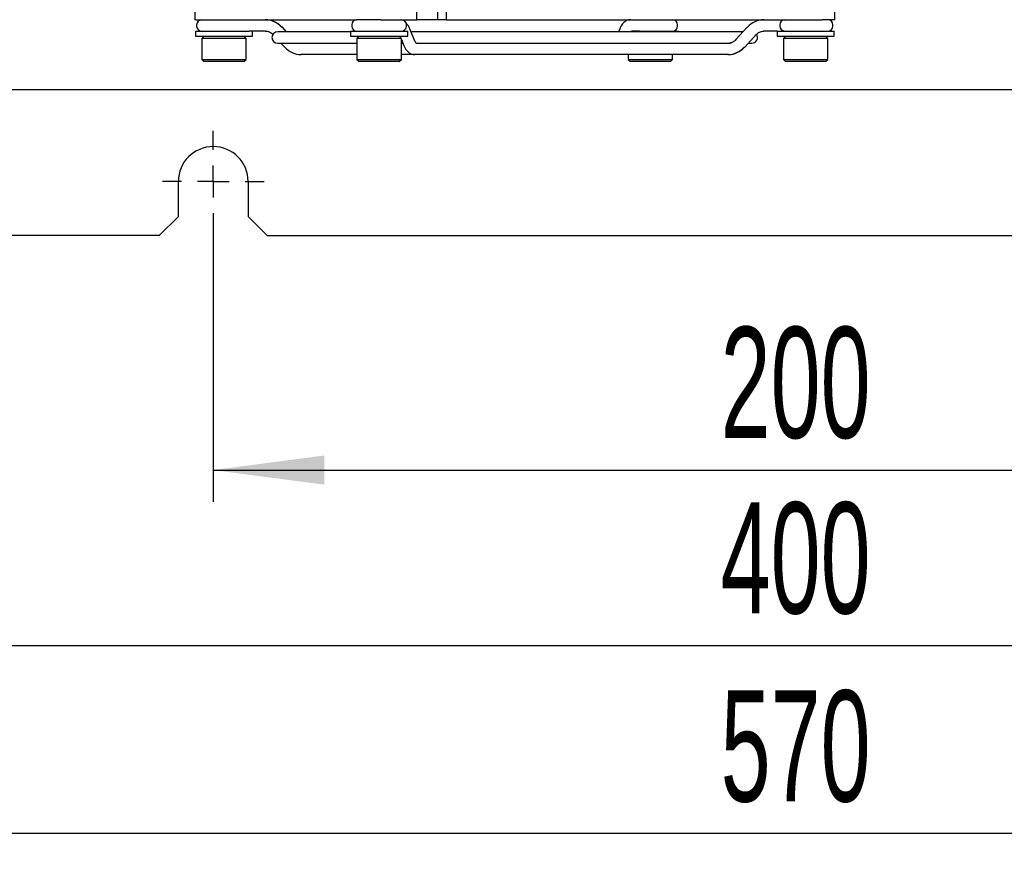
# Model space of a CAD drawing. Header units: millimetres. Extents: x 5 to 414, y 6 to 290.
# Tile 18 of 107: x 75 to 106, y 132 to 158. Entities that reach past the tile are written whole.
import ezdxf

# ---------------------------------------------------------------- set-up
doc = ezdxf.new("R2010")
doc.units = ezdxf.units.MM
doc.layers.add('SLD-0', color=7, linetype='Continuous')
doc.styles.add('SLDTEXTSTYLE0', font='TXT', dxfattribs={"width": 0.605})
doc.dimstyles.new('SLDDIMSTYLE2', dxfattribs={"dimtxt": 3.5, "dimasz": 3.5, "dimexe": 0, "dimexo": 0.0625, "dimgap": 0.875, "dimtad": 1, "dimlfac": 5, "dimrnd": 1e-09, "dimzin": 12, "dimdsep": 46, "dimtxsty": 'SLDTEXTSTYLE0', "dimsah": 1, "dimcen": 0.09, "dimadec": 0, "dimazin": 3, "dimtfac": 1, "dimtofl": 0, "dimtmove": 0, "dimatfit": 3, "dimfxl": 1, "dimfrac": 2, "dimtolj": 1, "dimtzin": 12, "dimarcsym": 0})

# ---------------------------------------------------------------- blocks, each defined once
blk = doc.blocks.new('_D_3')
at = {"layer": 'SLD-0'}
for p, q in [((81.33, 151.744), (81.33, 143.248)), ((121.33, 151.744), (121.33, 143.248)), ((81.33, 144.248), (121.33, 144.248))]:
    blk.add_line(p, q, dxfattribs=at)
for points in [[(81.33, 144.248), (84.83, 143.788), (84.83, 144.708)], [(121.33, 144.248), (117.83, 144.708), (117.83, 143.788)]]:
    blk.add_solid(points, dxfattribs=at)
at = {"layer": 'SLD-0', "insert": (97.319, 148.76), "char_height": 3.5, "attachment_point": 1, "style": 'SLDTEXTSTYLE0'}
blk.add_mtext('200', dxfattribs=at)
blk = doc.blocks.new('_D_4')
at = {"layer": 'SLD-0'}
for p, q in [((61.33, 151.744), (61.33, 137.719)), ((141.33, 151.744), (141.33, 137.719)), ((61.33, 138.719), (141.33, 138.719))]:
    blk.add_line(p, q, dxfattribs=at)
for points in [[(61.33, 138.719), (64.83, 138.259), (64.83, 139.179)], [(141.33, 138.719), (137.83, 139.179), (137.83, 138.259)]]:
    blk.add_solid(points, dxfattribs=at)
at = {"layer": 'SLD-0', "insert": (97.319, 143.231), "char_height": 3.5, "attachment_point": 1, "style": 'SLDTEXTSTYLE0'}
blk.add_mtext('400', dxfattribs=at)
blk = doc.blocks.new('_D_5')
at = {"layer": 'SLD-0'}
for p, q in [((44.33, 157.444), (44.33, 131.791)), ((158.33, 157.444), (158.33, 131.791)), ((158.33, 132.791), (44.33, 132.791))]:
    blk.add_line(p, q, dxfattribs=at)
for points in [[(44.33, 132.791), (47.83, 132.331), (47.83, 133.251)], [(158.33, 132.791), (154.83, 133.251), (154.83, 132.331)]]:
    blk.add_solid(points, dxfattribs=at)
at = {"layer": 'SLD-0', "insert": (97.319, 137.303), "char_height": 3.5, "attachment_point": 1, "style": 'SLDTEXTSTYLE0'}
blk.add_mtext('570', dxfattribs=at)
blk = doc.blocks.new('SW_CENTERMARKSYMBOL_3')
at = {"layer": 'SLD-0', "color": 0}
for p, q in [((0, 1), (0, 1.6)), ((0, 0), (0, 0.5)), ((-1, 0), (-1.6, 0)), ((0, 0), (-0.5, 0)), ((0, 0), (0, -0.5)), ((0, 0), (0.5, 0)), ((1, 0), (1.6, 0)), ((0, -1), (0, -1.6))]:
    blk.add_line(p, q, dxfattribs=at)

msp = doc.modelspace()

# ---------------------------------------------------------------- linework, layer by layer
at = {"color": 7, "linetype": 'Continuous', "lineweight": 25}
for p, q in [((80.7449, 159.2436), (80.7449, 158.4436)), ((87.7397, 158.4436), (87.7397, 159.2436)), ((88.4057, 158.4436), (88.4057, 159.2436)), ((88.6794, 158.4436), (88.6794, 159.2436)), ((100.9143, 158.4436), (100.9143, 159.2436)), ((80.7811, 158.4436), (80.7449, 158.4436)), ((80.7811, 158.4436), (85.843, 158.4436)), ((80.8054, 158.2836), (80.8054, 158.2436)), ((85.6962, 158.2836), (85.6962, 158.2436)), ((86.612, 158.4436), (85.843, 158.4436)), ((86.612, 158.4436), (87.7397, 158.4436)), ((87.4162, 158.2436), (87.4162, 158.2836)), ((88.4057, 158.4436), (87.7397, 158.4436)), ((88.6794, 158.4436), (88.4057, 158.4436)), ((88.6794, 158.4436), (100.5195, 158.4436)), ((95.963, 158.2436), (95.963, 158.2836)), ((99.1857, 158.2836), (99.1857, 158.2436)), ((100.9143, 158.4436), (100.5195, 158.4436)), ((100.8539, 158.2436), (100.8539, 158.2836)), ((80.7654, 158.0836), (80.7654, 157.9236)), ((80.7654, 158.0836), (82.4644, 158.0836)), ((82.5783, 158.0836), (82.4644, 158.0836)), ((82.5654, 157.9236), (82.5654, 158.0836)), ((82.9772, 158.0836), (82.5783, 158.0836)), ((85.6562, 158.0636), (83.3596, 158.0636)), ((83.6347, 158.0636), (83.5078, 158.2036)), ((85.6562, 158.0836), (85.6562, 157.9236)), ((85.6562, 158.0836), (87.4562, 158.0836)), ((87.4562, 157.9236), (87.4562, 158.0836)), ((87.6859, 157.7699), (87.5217, 158.1584)), ((98.0245, 158.0636), (87.5618, 158.0636)), ((92.4296, 158.0636), (89.2296, 158.0636)), ((94.1375, 158.1584), (94.0974, 158.0636)), ((94.6914, 158.0836), (94.5054, 158.0836)), ((94.757, 158.0836), (94.6914, 158.0836)), ((94.757, 158.0836), (96.003, 158.0836)), ((96.003, 158.0636), (96.003, 158.0836)), ((98.1514, 158.2036), (97.7993, 157.8151)), ((98.0895, 157.5836), (98.4416, 157.9721)), ((99.064, 158.0836), (98.6651, 158.0836)), ((99.0939, 158.0836), (99.064, 158.0836)), ((99.0939, 158.0836), (99.0939, 157.9236)), ((99.0939, 158.0836), (100.8939, 158.0836)), ((100.8939, 157.9236), (100.8939, 158.0836)), ((80.7654, 157.9236), (82.5654, 157.9236)), ((81.0354, 157.9236), (80.9654, 157.8536)), ((80.9654, 157.8536), (80.9654, 157.1936)), ((80.9901, 157.8536), (80.9654, 157.8536)), ((82.3654, 157.8536), (80.9901, 157.8536)), ((82.3654, 157.8536), (82.2954, 157.9236)), ((82.3654, 157.1936), (82.3654, 157.8536)), ((83.3596, 157.7036), (85.8562, 157.7036)), ((83.4609, 157.7036), (83.5697, 157.5836)), ((85.6562, 157.9236), (87.4562, 157.9236)), ((85.9262, 157.9236), (85.8562, 157.8536)), ((85.8562, 157.8536), (85.8562, 157.1936)), ((87.2562, 157.8536), (85.8562, 157.8536)), ((87.2562, 157.8536), (87.1862, 157.9236)), ((87.2134, 157.9236), (87.2332, 157.8766)), ((87.2562, 157.1936), (87.2562, 157.8536)), ((87.2562, 157.8222), (87.338, 157.6288)), ((87.2562, 157.7036), (87.3063, 157.7036)), ((87.7225, 157.7036), (97.5758, 157.7036)), ((90.1346, 157.7036), (92.4296, 157.7036)), ((98.1983, 157.7036), (98.2996, 157.7036)), ((99.0939, 157.9236), (100.8939, 157.9236)), ((99.3639, 157.9236), (99.2939, 157.8536)), ((99.2939, 157.8536), (99.2939, 157.1936)), ((100.6939, 157.8536), (99.2939, 157.8536)), ((100.6939, 157.8536), (100.6239, 157.9236)), ((100.6939, 157.1936), (100.6939, 157.8536)), ((85.8562, 157.3436), (84.0984, 157.3436)), ((87.6766, 157.3436), (87.2562, 157.3436)), ((87.7129, 157.3436), (87.6766, 157.3436)), ((90.2049, 157.3436), (87.7129, 157.3436)), ((92.1996, 157.3436), (90.2049, 157.3436)), ((97.5439, 157.3436), (92.1996, 157.3436)), ((94.403, 157.3436), (94.403, 157.1936)), ((95.803, 157.1936), (95.803, 157.3436)), ((97.5608, 157.3436), (97.5439, 157.3436)), ((80.9654, 157.1936), (81.0354, 157.1236)), ((80.9654, 157.1936), (82.3654, 157.1936)), ((81.0576, 157.1236), (81.0354, 157.1236)), ((82.2954, 157.1236), (81.0576, 157.1236)), ((82.2954, 157.1236), (82.3654, 157.1936)), ((85.8562, 157.1936), (85.9262, 157.1236)), ((85.8562, 157.1936), (87.2562, 157.1936)), ((87.1862, 157.1236), (85.9262, 157.1236)), ((87.1862, 157.1236), (87.2562, 157.1936)), ((94.403, 157.1936), (94.473, 157.1236)), ((94.403, 157.1936), (95.803, 157.1936)), ((95.733, 157.1236), (94.473, 157.1236)), ((95.733, 157.1236), (95.803, 157.1936)), ((99.2939, 157.1936), (99.3639, 157.1236)), ((99.2939, 157.1936), (100.6939, 157.1936)), ((100.6239, 157.1236), (99.3639, 157.1236)), ((100.6239, 157.1236), (100.6939, 157.1936)), ((45.5296, 156.2436), (157.1296, 156.2436)), ((80.2296, 152.2436), (80.2296, 153.3436)), ((82.4296, 153.3436), (82.4296, 152.2436)), ((80.2296, 152.2436), (79.6296, 151.6436)), ((83.0296, 151.6436), (82.4296, 152.2436)), ((79.6296, 151.6436), (63.0296, 151.6436)), ((83.0296, 151.6436), (119.6296, 151.6436))]:
    msp.add_line(p, q, dxfattribs=at)
at = {"color": 7, "linetype": 'Continuous', "lineweight": 25, "flags": 128}
for points in [[(83.5078, 158.2036), (83.503, 158.2071), (83.4918, 158.2093)], [(98.1514, 158.2036), (98.1562, 158.2071), (98.1674, 158.2093)], [(83.5857, 157.5779), (83.5745, 157.5801), (83.5697, 157.5836)], [(98.0735, 157.5779), (98.0847, 157.5801), (98.0895, 157.5836)]]:
    msp.add_lwpolyline(points, dxfattribs=at)
at = {"color": 7, "linetype": 'Continuous', "lineweight": 25}
for centre, radius, start, end in [((80.9654, 158.2836), 0.16, 90, 180), ((80.9654, 158.2436), 0.16, 180, 270), ((82.9554, 157.7507), 0.693, 41.43923, 89.43674), ((82.9723, 157.7507), 0.693, 41.43923, 89.43674), ((85.8562, 158.2836), 0.16, 90, 180), ((85.8562, 158.2436), 0.16, 180, 270), ((87.2562, 158.2836), 0.16, 0, 90), ((87.2562, 158.2436), 0.16, 270, 0), ((94.4454, 158.3003), 0.1433, 90.10413, 118.27288), ((95.803, 158.2836), 0.16, 0, 90), ((95.803, 158.2436), 0.16, 270, 0), ((98.6869, 157.7507), 0.693, 90.56326, 138.56077), ((99.341, 158.2883), 0.1554, 91.83621, 181.72544), ((99.341, 158.2389), 0.1554, 178.27456, 268.16379), ((100.6939, 158.2836), 0.16, 0, 90), ((100.6939, 158.2436), 0.16, 270, 0), ((83.3596, 157.8836), 0.18, 90, 270), ((98.2996, 157.8836), 0.18, 270, 32.56569), ((84.1052, 158.0366), 0.693, 221.43923, 269.43674), ((97.5371, 158.0366), 0.693, 270.56326, 318.56077), ((97.554, 158.0366), 0.693, 270.56326, 318.56077), ((81.3296, 153.3436), 1.1, 0, 180)]:
    msp.add_arc(centre, radius, start, end, dxfattribs=at)
for points, knots in [([(87.5217, 158.1584), (87.5083, 158.1884), (87.4774, 158.2575), (87.4312, 158.3076), (87.405, 158.336)], [0, 0, 0, 0, 0.4341777, 1, 1, 1, 1]), ([(94.4762, 158.4436), (94.4412, 158.4396), (94.3641, 158.4307), (94.2632, 158.3601), (94.1886, 158.2674), (94.1526, 158.1906), (94.1375, 158.1584)], [0, 0, 0, 0, 0.2250237, 0.4969008, 0.7890749, 1, 1, 1, 1]), ([(82.9772, 158.0836), (82.9964, 158.0825), (83.0608, 158.0786), (83.1464, 158.0416), (83.2, 157.9893), (83.2176, 157.9721)], [0, 0, 0, 0, 0.2214645, 0.7448397, 1, 1, 1, 1]), ([(98.4416, 157.9721), (98.4569, 157.9873), (98.5045, 158.0343), (98.5882, 158.0761), (98.6555, 158.0815), (98.682, 158.0836)], [0, 0, 0, 0, 0.2229821, 0.6947007, 1, 1, 1, 1]), ([(87.338, 157.6288), (87.3517, 157.5992), (87.3891, 157.5189), (87.4661, 157.423), (87.5719, 157.3544), (87.6457, 157.3468), (87.6766, 157.3436)], [0, 0, 0, 0, 0.19343859, 0.52474878, 0.80058735, 1, 1, 1, 1]), ([(87.726, 157.701), (87.7267, 157.7004), (87.7286, 157.699), (87.7049, 157.7272), (87.6903, 157.7599), (87.6859, 157.7699)], [0, 0, 0, 0, 0.27414229, 0.77731283, 1, 1, 1, 1]), ([(97.5762, 157.704), (97.5766, 157.7039), (97.5775, 157.7037), (97.5838, 157.7035), (97.5951, 157.7043), (97.611, 157.7069), (97.6268, 157.711), (97.6399, 157.7147), (97.6482, 157.7169), (97.6528, 157.7178), (97.6545, 157.7179), (97.6549, 157.7179)], [0, 0, 0, 0, 0.0736487, 0.1891471, 0.3469387, 0.5085229, 0.6962844, 0.8107873, 0.8989247, 0.9712968, 1, 1, 1, 1]), ([(97.7993, 157.8151), (97.784, 157.8001), (97.7364, 157.7535), (97.674, 157.7182), (97.6286, 157.7128), (97.6239, 157.7123)], [0, 0, 0, 0, 0.2977423, 0.9276163, 1, 1, 1, 1])]:
    msp.add_open_spline(points, degree=3, knots=knots, dxfattribs=at)

# ---------------------------------------------------------------- block references
at = {"layer": 'SLD-0'}
msp.add_blockref('SW_CENTERMARKSYMBOL_3', (81.3296, 153.3436), dxfattribs=at)

# ---------------------------------------------------------------- dimensions: what is measured, and where the dimension line sits
for base, p1, p2, picture, middle in [((44.3296, 132.7914), (158.3296, 157.4436), (44.3296, 157.4436), '_D_5', (101.3296, 132.7914)), ((141.3296, 138.7194), (61.3296, 151.7436), (141.3296, 151.7436), '_D_4', (101.3296, 138.7194)), ((121.3296, 144.2484), (81.3296, 151.7436), (121.3296, 151.7436), '_D_3', (101.3296, 144.2484))]:
    dim = msp.add_linear_dim(base=base, p1=p1, p2=p2, dimstyle='SLDDIMSTYLE2', dxfattribs=at)
    dim.commit()
    dim.dimension.update_dxf_attribs({"geometry": picture, "text_midpoint": middle, "dimtype": 160})

doc.saveas('drawing.dxf')
